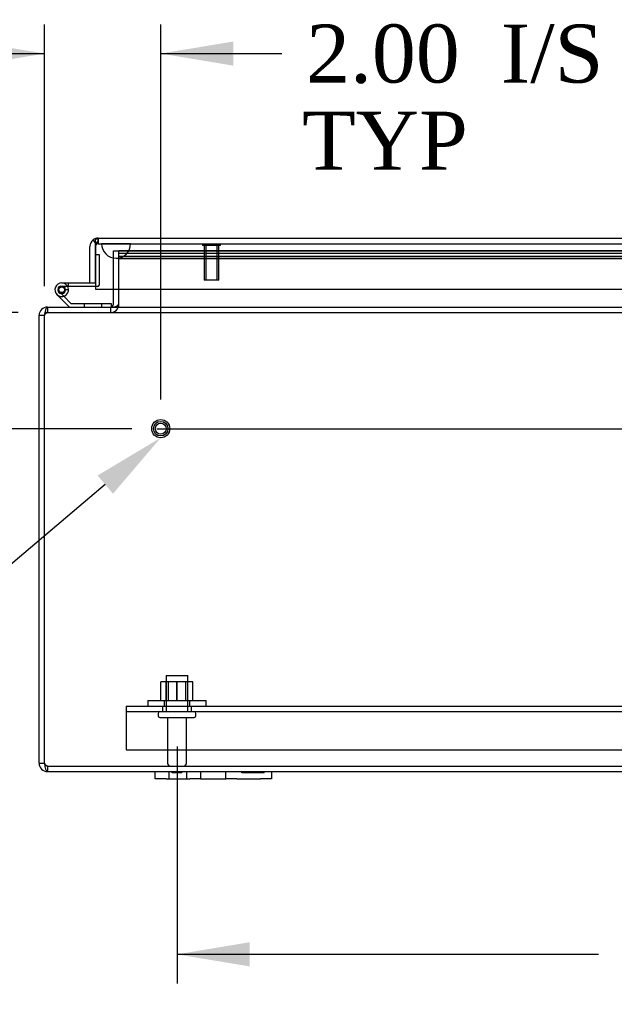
# Model space of a CAD drawing. Header units: inches. Extents: x 1 to 240, y -1 to 159.
# Tile 2 of 26: x 42 to 53, y 15 to 32. Entities that reach past the tile are written whole.
import ezdxf
from ezdxf import colors
from ezdxf.entities.mleader import LeaderData, LeaderLine
from ezdxf.enums import TextEntityAlignment as Align
from ezdxf.lldxf.tags import DXFTag
from ezdxf.math import Vec2, Vec3

# ---------------------------------------------------------------- set-up
doc = ezdxf.new("R2010")
doc.units = ezdxf.units.IN
doc.header["$MEASUREMENT"] = 0
for name, color, linetype in [('COM40681', 7, 'Continuous'), ('COM54746-20', 7, 'Continuous'), ('COM70220', 7, 'Continuous'), ('COM70531-1', 7, 'Continuous'), ('COM71216-1', 7, 'Continuous'), ('Default', 7, 'Continuous'), ('FET07720', 7, 'Continuous'), ('NTS166105', 7, 'Continuous'), ('STD26089', 7, 'Continuous'), ('STD26258', 7, 'Continuous'), ('WAF25059', 7, 'Continuous')]:
    doc.layers.add(name, color=color, linetype=linetype)
doc.styles.add('SEACAD_Times_New_Roman', font='times.ttf')
tags = doc.linetypes.add('CENTER2', pattern=[1.125, 0.75, -0.125, 0.125, -0.125]).pattern_tags.tags
tags[10:11] = [DXFTag(74, 4), DXFTag(75, 0), DXFTag(340, '0'), DXFTag(46, 0.0), DXFTag(50, 0.0), DXFTag(44, 0.0), DXFTag(45, 0.0)]
tags[8:9] = [DXFTag(74, 4), DXFTag(75, 0), DXFTag(340, '0'), DXFTag(46, 0.0), DXFTag(50, 0.0), DXFTag(44, 0.0), DXFTag(45, 0.0)]
tags[6:7] = [DXFTag(74, 4), DXFTag(75, 0), DXFTag(340, '0'), DXFTag(46, 0.0), DXFTag(50, 0.0), DXFTag(44, 0.0), DXFTag(45, 0.0)]
tags[4:5] = [DXFTag(74, 4), DXFTag(75, 0), DXFTag(340, '0'), DXFTag(46, 0.0), DXFTag(50, 0.0), DXFTag(44, 0.0), DXFTag(45, 0.0)]
tags = doc.linetypes.add('HIDDEN2', pattern=[0.1875, 0.125, -0.0625]).pattern_tags.tags
tags[6:7] = [DXFTag(74, 4), DXFTag(75, 0), DXFTag(340, '0'), DXFTag(46, 0.0), DXFTag(50, 0.0), DXFTag(44, 0.0), DXFTag(45, 0.0)]
tags[4:5] = [DXFTag(74, 4), DXFTag(75, 0), DXFTag(340, '0'), DXFTag(46, 0.0), DXFTag(50, 0.0), DXFTag(44, 0.0), DXFTag(45, 0.0)]
doc.dimstyles.new('HAMMOND_(STH_-_240x160)', dxfattribs={"dimtxt": 1, "dimasz": 1.25, "dimexe": 0.5, "dimexo": 0.5, "dimgap": 0.25, "dimtad": 0, "dimtih": 1, "dimtoh": 1, "dimzin": 0, "dimdsep": 46, "dimtxsty": 'SEACAD_Times_New_Roman', "dimblk1": '_SE_FILLED', "dimblk2": '_SE_FILLED', "dimsah": 1, "dimcen": 0.5, "dimadec": 0, "dimazin": 0, "dimtfac": 0.8, "dimtofl": 0, "dimtmove": 0, "dimatfit": 3, "dimfxl": 1, "dimtolj": 1, "dimtzin": 0, "dimarcsym": 0})

# ---------------------------------------------------------------- blocks, each defined once
blk = doc.blocks.new('SEANNOT_GROUP1')
at = {"layer": 'Default', "color": 7, "linetype": 'CENTER2'}
blk.add_line((44.642, 25.022), (82.589, 25.022), dxfattribs=at)
blk = doc.blocks.new('SE5')
at = {"layer": 'COM40681', "color": 7, "linetype": 'HIDDEN2'}
for p, q in [((44.116, 20.244), (83.116, 20.244)), ((44.116, 20.244), (44.116, 20.119)), ((44.741, 20.244), (44.741, 20.149)), ((45.241, 20.149), (45.241, 20.244)), ((44.116, 20.149), (83.116, 20.149)), ((44.116, 20.119), (44.116, 19.494)), ((44.116, 19.494), (83.116, 19.494))]:
    blk.add_line(p, q, dxfattribs=at)
at = {"layer": 'COM54746-20', "color": 7, "linetype": 'Continuous'}
for p, q in [((43.586, 28.02), (43.586, 28.02)), ((43.006, 27.532), (43.491, 27.532)), ((43.586, 27.47), (43.006, 27.47)), ((43.138, 27.117), (42.927, 27.329)), ((43.04, 27.303), (43.164, 27.179)), ((43.06, 27.42), (43.122, 27.426)), ((43.164, 27.179), (43.858, 27.179)), ((43.858, 27.179), (43.858, 27.118))]:
    blk.add_line(p, q, dxfattribs=at)
at = {"layer": 'COM54746-20', "color": 7, "linetype": 'HIDDEN2'}
for p, q in [((43.586, 28.02), (43.648, 28.02)), ((43.648, 28.02), (43.648, 27.495)), ((42.993, 27.477), (43.018, 27.477)), ((43.122, 27.47), (43.122, 27.532)), ((43.623, 27.47), (43.586, 27.47)), ((42.943, 27.402), (42.943, 27.427)), ((42.969, 27.374), (43.04, 27.303)), ((43.018, 27.352), (42.993, 27.352)), ((43.123, 27.415), (43.061, 27.415)), ((43.068, 27.427), (43.068, 27.402)), ((43.393, 27.179), (43.393, 27.117)), ((43.697, 27.117), (43.697, 27.179)), ((43.858, 27.118), (43.858, 27.117))]:
    blk.add_line(p, q, dxfattribs=at)
at = {"layer": 'COM54746-20', "color": 7, "linetype": 'Continuous'}
blk.add_circle((43.006, 27.415), 0.05, dxfattribs=at)
for radius, start, end in [(0.117, 90, 5.2159), (0.055, 90, 5.2159), (0.055, 5.2159, 90), (0.117, 5.2159, 28.0398), (0.117, 227.608, 287.0274)]:
    blk.add_arc((43.006, 27.415), radius, start, end, dxfattribs=at)
at = {"layer": 'COM54746-20', "color": 7, "linetype": 'HIDDEN2'}
for centre, radius, start, end in [((42.993, 27.427), 0.05, 90, 180), ((43.006, 27.415), 0.117, 28.0398, 90), ((43.018, 27.427), 0.05, 0, 90), ((43.623, 27.495), 0.025, 270, 0), ((42.993, 27.402), 0.05, 180, 270), ((43.018, 27.402), 0.05, 270, 0)]:
    blk.add_arc(centre, radius, start, end, dxfattribs=at)
at = {"layer": 'COM70220', "color": 7, "linetype": 'HIDDEN2'}
for p, q in [((43.693, 28.206), (44.192, 28.206)), ((43.693, 28.205), (43.693, 28.206)), ((43.693, 28.205), (44.192, 28.205)), ((43.942, 28.203), (43.693, 28.205)), ((44.191, 28.205), (43.942, 28.203)), ((43.942, 28.203), (44.192, 28.203)), ((44.191, 28.206), (44.191, 28.205)), ((44.192, 28.206), (61.637, 28.206)), ((44.192, 28.205), (61.637, 28.205)), ((44.192, 28.203), (61.637, 28.203)), ((43.942, 27.957), (44.192, 27.957)), ((44.192, 27.957), (61.637, 27.957))]:
    blk.add_line(p, q, dxfattribs=at)
blk.add_arc((43.942, 28.207), 0.25, 180, 0, dxfattribs=at)
at = {"layer": 'COM70531-1', "color": 7, "linetype": 'HIDDEN2'}
for p, q in [((43.896, 28.084), (43.991, 28.084)), ((43.896, 27.427), (43.896, 28.084)), ((43.991, 27.427), (43.991, 28.084)), ((43.991, 27.427), (43.991, 28.084)), ((43.991, 28.084), (62.079, 28.084)), ((62.079, 28.083), (43.991, 28.083)), ((62.079, 28.041), (43.991, 28.041)), ((62.079, 27.988), (43.991, 27.988)), ((62.079, 27.947), (43.991, 27.947)), ((42.759, 27.117), (42.759, 27.022)), ((42.759, 27.117), (42.759, 27.022)), ((42.759, 27.022), (42.759, 27.022)), ((42.759, 27.022), (84.472, 27.022)), ((43.848, 27.117), (43.848, 27.022)), ((43.848, 27.117), (43.848, 27.022)), ((42.759, 19.212), (42.759, 19.117)), ((42.759, 19.212), (84.473, 19.212))]:
    blk.add_line(p, q, dxfattribs=at)
at = {"layer": 'COM70531-1', "color": 7, "linetype": 'Continuous'}
for p, q in [((43.896, 27.165), (43.896, 27.427)), ((43.991, 27.165), (43.991, 27.427)), ((43.991, 27.165), (43.991, 27.427)), ((42.616, 26.974), (42.711, 26.974)), ((42.616, 19.26), (42.616, 26.974)), ((42.711, 19.26), (42.711, 26.974)), ((42.711, 19.26), (42.711, 26.974)), ((42.759, 27.117), (42.759, 27.117)), ((42.759, 27.117), (84.472, 27.117)), ((42.616, 19.26), (42.711, 19.26)), ((42.759, 19.117), (44.616, 19.117)), ((46.616, 19.117), (62.616, 19.117))]:
    blk.add_line(p, q, dxfattribs=at)
at = {"layer": 'COM70531-1', "color": 7, "linetype": 'HIDDEN2'}
for centre, radius, start, end in [((43.848, 27.165), 0.143, 270, 0), ((43.848, 27.165), 0.143, 270, 0), ((42.759, 26.974), 0.048, 90, 155.0466), ((42.759, 19.26), 0.048, 204.0086, 270)]:
    blk.add_arc(centre, radius, start, end, dxfattribs=at)
at = {"layer": 'COM70531-1', "color": 7, "linetype": 'Continuous'}
for centre, radius, start, end in [((43.848, 27.165), 0.048, 270, 0), ((42.759, 26.974), 0.143, 90, 180), ((42.759, 26.974), 0.048, 155.0466, 180), ((42.759, 19.26), 0.143, 180, 270), ((42.759, 19.26), 0.048, 180, 204.0086)]:
    blk.add_arc(centre, radius, start, end, dxfattribs=at)
blk.add_ellipse((43.848, 27.165), major_axis=(0.143, 0), ratio=0.335664, start_param=4.712389, end_param=6.283185, dxfattribs=at)
for points, knots in [([(42.711, 26.974), (42.713, 26.983), (42.715, 26.993), (42.719, 27.011), (42.721, 27.02), (42.725, 27.037), (42.727, 27.046), (42.731, 27.061), (42.733, 27.068), (42.737, 27.082), (42.739, 27.088), (42.743, 27.098), (42.745, 27.102), (42.751, 27.113), (42.755, 27.117), (42.759, 27.117)], [0, 0, 0, 0, 0.125, 0.125, 0.25, 0.25, 0.375, 0.375, 0.5, 0.5, 0.625, 0.625, 0.75, 0.75, 1, 1, 1, 1]), ([(42.759, 19.117), (42.755, 19.117), (42.751, 19.121), (42.743, 19.135), (42.739, 19.146), (42.731, 19.172), (42.727, 19.188), (42.719, 19.223), (42.715, 19.241), (42.711, 19.26)], [0, 0, 0, 0, 0.25, 0.25, 0.5, 0.5, 0.75, 0.75, 1, 1, 1, 1])]:
    blk.add_open_spline(points, degree=3, knots=knots, dxfattribs=at)
at = {"layer": 'COM70531-1', "color": 7, "linetype": 'HIDDEN2'}
for points in [[(42.711, 26.974), (42.715, 26.98), (42.719, 26.986), (42.727, 26.998), (42.731, 27.003), (42.739, 27.012), (42.743, 27.016), (42.751, 27.021), (42.755, 27.022), (42.759, 27.022)], [(42.759, 19.212), (42.755, 19.212), (42.751, 19.213), (42.743, 19.218), (42.739, 19.222), (42.731, 19.23), (42.727, 19.236), (42.719, 19.247), (42.715, 19.254), (42.711, 19.26)]]:
    blk.add_open_spline(points, degree=3, knots=[0, 0, 0, 0, 0.25, 0.25, 0.5, 0.5, 0.75, 0.75, 1, 1, 1, 1], dxfattribs=at)
at = {"layer": 'COM71216-1', "color": 7, "linetype": 'Continuous'}
for p, q in [((43.491, 27.532), (43.491, 28.159)), ((43.585, 28.222), (43.546, 28.272)), ((43.585, 28.222), (43.585, 28.159)), ((43.585, 28.159), (43.586, 28.159)), ((43.586, 28.159), (43.586, 28.272)), ((43.586, 27.532), (43.586, 28.159)), ((43.586, 28.159), (43.586, 27.427)), ((43.633, 28.302), (43.633, 28.302)), ((43.633, 28.302), (43.634, 28.302)), ((43.634, 28.302), (62.348, 28.302)), ((43.491, 27.532), (43.586, 27.532)), ((43.586, 27.427), (62.395, 27.427))]:
    blk.add_line(p, q, dxfattribs=at)
at = {"layer": 'COM71216-1', "color": 7, "linetype": 'HIDDEN2'}
for p, q in [((43.586, 28.159), (43.586, 28.159)), ((43.633, 28.207), (43.633, 28.302)), ((43.634, 28.302), (43.634, 28.207)), ((43.634, 28.207), (62.348, 28.207))]:
    blk.add_line(p, q, dxfattribs=at)
at = {"layer": 'COM71216-1', "color": 7, "linetype": 'Continuous'}
for start, end in [(127.5036, 180), (90.1561, 127.5036), (90, 90.0762)]:
    blk.add_arc((43.634, 28.159), 0.143, start, end, dxfattribs=at)
at = {"layer": 'COM71216-1', "color": 7, "linetype": 'HIDDEN2'}
for start, end in [(90.2269, 180), (90.2269, 180), (90, 90.2269)]:
    blk.add_arc((43.634, 28.159), 0.048, start, end, dxfattribs=at)
for points, knots in [([(43.633, 28.302), (43.633, 28.294), (43.633, 28.286), (43.633, 28.279), (43.633, 28.27), (43.633, 28.262), (43.633, 28.254), (43.633, 28.252), (43.633, 28.249), (43.632, 28.247), (43.632, 28.245), (43.632, 28.244), (43.632, 28.242), (43.632, 28.241), (43.631, 28.239), (43.631, 28.238), (43.631, 28.238), (43.63, 28.237), (43.63, 28.236), (43.63, 28.236), (43.629, 28.235), (43.629, 28.235), (43.627, 28.234), (43.625, 28.233), (43.622, 28.233), (43.618, 28.232), (43.614, 28.231), (43.61, 28.23), (43.606, 28.229), (43.602, 28.228), (43.598, 28.227), (43.594, 28.225), (43.589, 28.224), (43.585, 28.222)], [0, 0, 0, 0, 0.177326, 0.177326, 0.177326, 0.361936, 0.361936, 0.361936, 0.415585, 0.415585, 0.415585, 0.453863, 0.453863, 0.453863, 0.484573, 0.484573, 0.484573, 0.502992, 0.502992, 0.502992, 0.521366, 0.521366, 0.521366, 0.589423, 0.589423, 0.589423, 0.722321, 0.722321, 0.722321, 0.860756, 0.860756, 0.860756, 1, 1, 1, 1]), ([(43.586, 28.222), (43.593, 28.225), (43.6, 28.228), (43.611, 28.231), (43.615, 28.231), (43.621, 28.233), (43.623, 28.233), (43.626, 28.234), (43.627, 28.234), (43.628, 28.235), (43.629, 28.235), (43.631, 28.237), (43.631, 28.238), (43.632, 28.241), (43.632, 28.242), (43.633, 28.246), (43.633, 28.249), (43.633, 28.258), (43.633, 28.263), (43.633, 28.28), (43.633, 28.291), (43.633, 28.302)], [0, 0, 0, 0, 0.25, 0.25, 0.375, 0.375, 0.4375, 0.4375, 0.46875, 0.46875, 0.5, 0.5, 0.53125, 0.53125, 0.5625, 0.5625, 0.625, 0.625, 0.75, 0.75, 1, 1, 1, 1])]:
    blk.add_open_spline(points, degree=3, knots=knots, dxfattribs=at)
at = {"layer": 'COM71216-1', "color": 7, "linetype": 'Continuous'}
blk.add_open_spline([(43.586, 28.272), (43.594, 28.282), (43.602, 28.289), (43.613, 28.297), (43.617, 28.299), (43.625, 28.301), (43.629, 28.302), (43.633, 28.302)], degree=3, knots=[0, 0, 0, 0, 0.5, 0.5, 0.75, 0.75, 1, 1, 1, 1], dxfattribs=at)
at = {"layer": 'FET07720', "color": 7, "linetype": 'Continuous'}
for p, q in [((44.616, 19.117), (44.803, 19.117)), ((44.616, 18.992), (44.616, 19.117)), ((44.803, 18.992), (44.616, 18.992)), ((44.803, 19.117), (45.21, 19.117)), ((44.803, 18.992), (45.21, 18.992)), ((45.21, 19.117), (45.397, 19.117)), ((45.397, 18.992), (45.21, 18.992)), ((45.397, 19.117), (45.615, 19.117)), ((45.397, 19.117), (45.397, 18.992)), ((45.397, 18.992), (45.615, 18.992)), ((45.615, 19.117), (45.616, 19.117)), ((45.615, 18.992), (45.616, 18.992)), ((45.616, 19.117), (45.834, 19.117)), ((45.616, 18.992), (45.834, 18.992)), ((45.834, 19.117), (46.021, 19.117)), ((45.834, 18.992), (45.834, 19.117)), ((46.021, 18.992), (45.834, 18.992)), ((46.021, 19.117), (46.428, 19.117)), ((46.021, 18.992), (46.428, 18.992)), ((46.428, 19.117), (46.616, 19.117)), ((46.616, 18.992), (46.428, 18.992)), ((46.616, 19.117), (46.616, 18.992))]:
    blk.add_line(p, q, dxfattribs=at)
at = {"layer": 'FET07720', "color": 7, "linetype": 'HIDDEN2'}
for p, q in [((44.85, 19.117), (44.85, 18.992)), ((44.905, 19.097), (44.905, 19.117)), ((45.021, 19.097), (44.905, 19.097)), ((44.934, 19.097), (44.934, 19.117)), ((45.021, 19.097), (45.021, 19.117)), ((45.041, 19.097), (45.021, 19.097)), ((45.024, 19.097), (45.024, 19.117)), ((45.041, 19.097), (45.041, 19.117)), ((45.076, 19.097), (45.041, 19.097)), ((45.076, 19.097), (45.076, 19.117)), ((45.162, 18.992), (45.162, 19.117)), ((45.397, 19.117), (45.397, 18.992)), ((45.834, 18.992), (45.834, 19.117)), ((46.105, 19.097), (46.105, 19.117)), ((46.214, 19.097), (46.105, 19.097)), ((46.17, 19.097), (46.17, 19.117)), ((46.214, 19.097), (46.214, 19.117)), ((46.259, 19.097), (46.214, 19.097)), ((46.228, 19.097), (46.228, 19.117)), ((46.259, 19.097), (46.259, 19.117)), ((46.368, 19.097), (46.259, 19.097)), ((46.268, 19.097), (46.268, 19.117)), ((46.328, 19.097), (46.328, 19.117)), ((46.337, 19.097), (46.337, 19.117)), ((46.368, 19.097), (46.368, 19.117)), ((46.491, 19.097), (46.368, 19.097)), ((46.382, 19.097), (46.382, 19.117)), ((46.426, 19.097), (46.426, 19.117)), ((46.491, 19.097), (46.491, 19.117))]:
    blk.add_line(p, q, dxfattribs=at)
at = {"layer": 'NTS166105', "color": 7, "linetype": 'HIDDEN2'}
for p, q in [((44.989, 20.66), (44.714, 20.66)), ((44.714, 20.34), (44.714, 20.66)), ((44.803, 20.34), (44.803, 20.66)), ((44.837, 20.66), (44.837, 20.34)), ((45.264, 20.66), (44.989, 20.66)), ((44.989, 20.34), (44.989, 20.66)), ((44.993, 20.34), (44.993, 20.66)), ((45.144, 20.34), (45.144, 20.66)), ((45.178, 20.34), (45.178, 20.66)), ((45.264, 20.34), (45.264, 20.66))]:
    blk.add_line(p, q, dxfattribs=at)
at = {"layer": 'STD26089', "color": 7, "linetype": 'HIDDEN2'}
for p, q in [((44.803, 20.774), (45.178, 20.774)), ((44.803, 20.774), (44.803, 20.149)), ((45.178, 20.149), (45.178, 20.774)), ((44.666, 20.119), (44.666, 20.079)), ((44.696, 20.049), (45.286, 20.049)), ((44.825, 20.049), (44.825, 19.272)), ((45.157, 19.272), (45.157, 20.049)), ((45.316, 20.079), (45.316, 20.119))]:
    blk.add_line(p, q, dxfattribs=at)
for centre, radius, start, end in [((44.696, 20.119), 0.03, 90, 180), ((44.696, 20.079), 0.03, 180, 270), ((45.286, 20.119), 0.03, 0, 90), ((45.286, 20.079), 0.03, 270, 0), ((44.885, 19.272), 0.06, 180, 270), ((45.097, 19.272), 0.06, 270, 0)]:
    blk.add_arc(centre, radius, start, end, dxfattribs=at)
at = {"layer": 'STD26258', "color": 7, "linetype": 'HIDDEN2'}
for p, q in [((45.429, 28.207), (45.429, 28.176)), ((45.742, 28.176), (45.429, 28.176)), ((45.461, 28.176), (45.461, 27.582)), ((45.491, 27.582), (45.491, 28.176)), ((45.68, 27.582), (45.68, 28.176)), ((45.711, 27.582), (45.711, 28.176)), ((45.742, 28.176), (45.742, 28.207)), ((45.711, 27.582), (45.461, 27.582))]:
    blk.add_line(p, q, dxfattribs=at)
for radius in [0.156, 0.125, 0.0944]:
    blk.add_circle((44.711, 25.022), radius, dxfattribs=at)
at = {"layer": 'WAF25059', "color": 7, "linetype": 'HIDDEN2'}
for p, q in [((44.491, 20.34), (45.491, 20.34)), ((44.491, 20.34), (44.491, 20.244)), ((44.768, 20.34), (44.768, 20.244)), ((45.213, 20.244), (45.213, 20.34)), ((45.491, 20.244), (45.491, 20.34))]:
    blk.add_line(p, q, dxfattribs=at)
blk = doc.blocks.new('DMBLK5953')
at = {"layer": 'Default', "linetype": 'Continuous'}
for points in [[(37.981, 28.272), (38.189, 27.022), (38.398, 28.272)], [(37.981, 23.772), (38.398, 23.772), (38.189, 25.022)]]:
    blk.add_hatch(color=7, dxfattribs=at).paths.add_polyline_path(points)
at = {"layer": 'Default', "color": 7, "linetype": 'Continuous'}
for p, q in [((38.189, 29.444), (37.689, 29.444)), ((38.189, 29.444), (38.189, 27.022)), ((42.259, 27.022), (37.689, 27.022)), ((44.211, 25.022), (37.689, 25.022)), ((38.189, 25.022), (38.189, 22.522))]:
    blk.add_line(p, q, dxfattribs=at)
at = {"layer": 'Default', "color": 7, "linetype": 'Continuous', "style": 'SEACAD_Times_New_Roman'}
for s, p in [('I/S', (35.61, 29.944)), ('2.00', (32.256, 29.944)), ('TYP', (32.184, 28.444))]:
    blk.add_text(s, height=1, dxfattribs=at).set_placement(p, align=Align.TOP_LEFT)
blk = doc.blocks.new('_SE_FILLED')
at = {"color": 0}
blk.add_line((0, 0), (-1, 0), dxfattribs=at)
blk.add_solid([(0, 0), (-1, -0.1665), (-1, 0.1665), (0, 0)], dxfattribs=at)
blk = doc.blocks.new('DMBLK5954')
at = {"layer": 'Default', "linetype": 'Continuous'}
for points in [[(41.461, 31.69), (41.461, 31.274), (42.711, 31.482)], [(45.961, 31.69), (44.711, 31.482), (45.961, 31.274)]]:
    blk.add_hatch(color=7, dxfattribs=at).paths.add_polyline_path(points)
at = {"layer": 'Default', "color": 7, "linetype": 'Continuous'}
for p, q in [((42.711, 27.474), (42.711, 31.982)), ((44.711, 25.522), (44.711, 31.982)), ((40.211, 31.482), (42.711, 31.482)), ((44.711, 31.482), (46.294, 31.482)), ((46.294, 31.482), (46.794, 31.482))]:
    blk.add_line(p, q, dxfattribs=at)
at = {"layer": 'Default', "color": 7, "linetype": 'Continuous', "style": 'SEACAD_Times_New_Roman'}
for s, p in [('I/S', (50.569, 31.982)), ('2.00', (47.215, 31.982)), ('TYP', (47.144, 30.482))]:
    blk.add_text(s, height=1, dxfattribs=at).set_placement(p, align=Align.TOP_LEFT)
blk = doc.blocks.new('DMBLK5957')
at = {"layer": 'Default', "linetype": 'Continuous'}
for points in [[(46.241, 15.761), (46.241, 16.178), (44.991, 15.969)], [(62.366, 15.761), (63.616, 15.969), (62.366, 16.178)]]:
    blk.add_hatch(color=7, dxfattribs=at).paths.add_polyline_path(points)
at = {"layer": 'Default', "color": 7, "linetype": 'Continuous'}
for p, q in [((44.991, 19.549), (44.991, 15.469)), ((63.616, 19.549), (63.616, 15.469)), ((52.247, 15.969), (44.991, 15.969)), ((63.616, 15.969), (56.359, 15.969))]:
    blk.add_line(p, q, dxfattribs=at)
at = {"layer": 'Default', "color": 7, "linetype": 'Continuous', "style": 'SEACAD_Times_New_Roman'}
blk.add_text('18.63', height=1, dxfattribs=at).set_placement((52.597, 16.469), align=Align.TOP_LEFT)

msp = doc.modelspace()

# ---------------------------------------------------------------- block references
at = {"layer": 'Default'}
for name in ['SE5', 'SEANNOT_GROUP1']:
    msp.add_blockref(name, (0, 0), dxfattribs=at)

# ---------------------------------------------------------------- dimensions: what is measured, and where the dimension line sits
at = {"layer": 'Default', "color": 7, "linetype": 'Continuous'}
dim = msp.add_linear_dim(base=(44.711, 31.482), p1=(42.711, 26.974), p2=(44.711, 25.022), text='\\A1;<> I/S\\PTYP', dimstyle='HAMMOND_(STH_-_240x160)', override={"dimtmove": 1}, dxfattribs=at)
dim.commit()
dim.dimension.update_dxf_attribs({"geometry": 'DMBLK5954', "text_midpoint": (46.794, 31.482), "dimtype": 160})
dim = msp.add_linear_dim(base=(38.189, 25.022), p1=(42.759, 27.022), p2=(44.711, 25.022), angle=90, text='\\A1;<> I/S\\PTYP', dimstyle='HAMMOND_(STH_-_240x160)', override={"dimtmove": 1}, dxfattribs=at)
dim.commit()
dim.dimension.update_dxf_attribs({"geometry": 'DMBLK5953', "text_midpoint": (37.689, 29.444), "dimtype": 160})
dim = msp.add_linear_dim(base=(44.990516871, 15.969389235), p1=(63.615516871, 20.048936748), p2=(44.990516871, 20.048936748), text='\\A1;<>', dimstyle='HAMMOND_(STH_-_240x160)', dxfattribs=at)
dim.commit()
dim.dimension.update_dxf_attribs({"geometry": 'DMBLK5957', "text_midpoint": (54.303016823, 15.969389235), "dimtype": 160})

# ---------------------------------------------------------------- leaders
ml = msp.add_multileader_mtext('Standard', dxfattribs=at)
ml.set_content('{\\pxsm0.9;\\fTimes New Roman|b0||i0||c0|p34;\\W1.;GROUND STUD\\PBODY TYP\\P}', color=7)
ml.set_leader_properties()
ml.build(insert=Vec2(0, 0))
ml.multileader.update_dxf_attribs({"dogleg_length": 0, "arrow_head_size": 1.25})
ctx = ml.context
ctx.base_point, ctx.char_height, ctx.arrow_head_size, ctx.landing_gap_size = Vec3(29.132, 20.483), 1, 1.25, 0.35
ctx.text_align_type = 1
notes = []
notes.append((ctx, [(0, (1, 1, 0), (40.013, 20.893), (-1, 0), 0, [(0, [(44.711, 24.866)], 0, [])])]))
ctx.mtext.insert, ctx.mtext.alignment = Vec3(34.443, 21.404), 2
for ctx, leaders in notes:
    for number, flags, end, landing, length, lines in leaders:
        leader = LeaderData()
        leader.index, (leader.has_last_leader_line, leader.has_dogleg_vector, leader.attachment_direction) = number, flags
        leader.last_leader_point, leader.dogleg_vector, leader.dogleg_length = Vec3(end), Vec3(landing), length
        for number, points, colour, breaks in lines:
            line = LeaderLine()
            line.index, line.vertices, line.color, line.breaks = number, Vec3.list(points), colors.encode_raw_color(colour), breaks
            leader.lines.append(line)
        ctx.leaders.append(leader)

doc.saveas('drawing.dxf')
